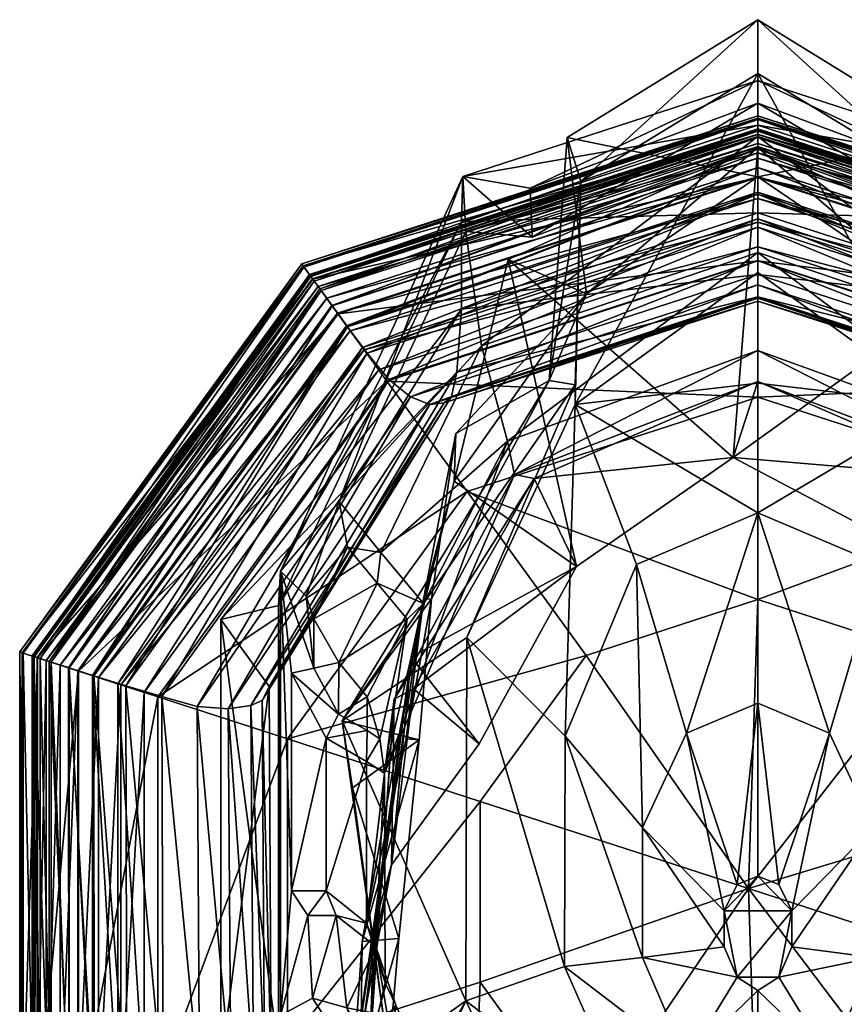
# Model space of a CAD drawing. Header units: inches. Extents: x -276.8 to -225.3, y -381.3 to -323.9.
# Tile 3 of 4: x -276.8 to -248, y -358.2 to -323.9. Entities that reach past the tile are written whole.
import ezdxf

# ---------------------------------------------------------------- set-up
doc = ezdxf.new("R2010")
doc.units = ezdxf.units.IN
doc.header["$MEASUREMENT"] = 0
doc.layers.get('0').update_dxf_attribs({"color": 36, "true_color": 0x863b08})

msp = doc.modelspace()

# ---------------------------------------------------------------- meshes
at = {"color": 18, "true_color": 0x000000}
mesh = msp.add_polyface(dxfattribs=at)
corners = [(-251.038, -329.375, 3.871), (-251.038, -327.871, 5.077), (-266.556, -332.913, 5.077), (-251.038, -327.305, 6.568), (-266.889, -332.455, 6.568), (-251.038, -327.218, 8.407), (-266.941, -332.385, 8.407), (-251.038, -327.351, 10.153), (-266.862, -332.492, 10.153), (-251.038, -327.724, 11.383), (-266.643, -332.794, 11.383), (-251.038, -328.296, 12.182), (-266.307, -333.257, 12.182), (-251.038, -329.029, 12.638), (-265.876, -333.85, 12.638), (-251.038, -329.881, 12.835), (-265.375, -334.539, 12.835), (-251.038, -330.813, 12.86), (-264.827, -335.293, 12.86), (-251.038, -330.101, 12.901), (-251.038, -329.347, 13.002), (-265.689, -334.107, 13.002), (-251.038, -328.699, 13.163), (-266.07, -333.583, 13.163), (-251.038, -328.192, 13.403), (-266.368, -333.173, 13.403), (-251.038, -327.862, 13.744), (-266.562, -332.906, 13.744), (-251.038, -327.745, 14.204), (-266.631, -332.811, 14.204), (-251.038, -327.721, 14.751), (-266.645, -332.791, 14.751), (-251.038, -327.681, 15.328), (-266.668, -332.76, 15.328), (-251.038, -327.675, 15.924), (-266.671, -332.755, 15.924), (-251.038, -327.753, 16.527), (-266.626, -332.818, 16.526), (-251.038, -327.973, 17.141), (-266.501, -332.989, 17.126), (-251.038, -328.383, 17.751), (-266.264, -333.315, 17.727), (-251.038, -329.029, 18.338), (-265.885, -333.834, 18.309), (-251.038, -329.951, 19.391), (-265.343, -334.574, 19.359), (-251.038, -331.101, 21.152), (-264.663, -335.498, 21.155), (-251.038, -330.603, 34.543), (-251.038, -327.546, 39.607), (-261.366, -330.902, 39.607), (-261.374, -333.962, 34.543), (-251.038, -325.995, 45.489), (-261.325, -329.337, 45.489), (-251.038, -326.78, 45.858), (-251.038, -328.509, 50.983), (-258.903, -331.449, 50.983), (-258.98, -329.749, 45.858), (-251.038, -327.942, 51.662), (-251.038, -331.99, 57.601), (-260.678, -335.235, 57.601), (-251.038, -328.325, 79.655), (-251.038, -329.353, 82.819), (-257.011, -333.433, 82.819), (-251.038, -323.87, 86.114), (-257.689, -327.98, 86.114), (-251.038, -325.748, 92.466), (-257.218, -329.498, 92.466), (-251.038, -332.687, 93.373), (-257.406, -337.283, 93.123), (-261.225, -331.251, 51.662)]
mesh.append_faces([[corners[k] for k in face] for face in [(0, 1, 2, 0), (1, 3, 4, 1), (3, 5, 6, 3), (5, 7, 8, 5), (7, 9, 10, 7), (9, 11, 12, 9), (11, 13, 14, 11), (13, 15, 16, 13), (15, 17, 18, 15), (19, 20, 21, 19), (20, 22, 23, 20), (22, 24, 25, 22), (24, 26, 27, 24), (26, 28, 29, 26), (28, 30, 31, 28), (30, 32, 33, 30), (32, 34, 35, 32), (34, 36, 37, 34), (36, 38, 39, 36), (38, 40, 41, 38), (40, 42, 43, 40), (42, 44, 45, 42), (44, 46, 47, 44), (48, 49, 50, 48), (50, 51, 48, 50), (49, 52, 53, 49), (53, 50, 49, 53), (54, 55, 56, 54), (56, 57, 54, 56), (58, 59, 60, 58), (61, 62, 63, 61), (62, 64, 65, 62), (65, 63, 62, 65), (64, 66, 67, 64), (67, 65, 64, 67), (66, 68, 69, 66), (52, 54, 57, 52), (57, 53, 52, 57), (70, 56, 55, 70), (55, 58, 70, 55)]], dxfattribs={"vtx2": -1, "vtx3": -1, "color": 18})
mesh = msp.add_polyface(dxfattribs=at)
corners = [(-236.404, -334.13, 3.871), (-251.038, -329.375, 3.871), (-251.038, -332.274, 2.89), (-235.52, -332.913, 5.077), (-251.038, -328.296, 12.182), (-235.77, -333.257, 12.182), (-236.201, -333.85, 12.638), (-251.038, -329.029, 12.638), (-236.702, -334.539, 12.835), (-251.038, -329.881, 12.835), (-237.249, -335.293, 12.86), (-236.831, -334.717, 12.901), (-251.038, -330.101, 12.901), (-251.038, -330.925, 12.84), (-236.388, -334.107, 13.002), (-251.038, -329.347, 13.002), (-236.007, -333.583, 13.163), (-251.038, -328.699, 13.163), (-235.709, -333.173, 13.403), (-235.813, -333.315, 17.727), (-251.038, -328.383, 17.751), (-251.038, -327.973, 17.141), (-236.191, -333.834, 18.309), (-251.038, -329.029, 18.338), (-236.733, -334.574, 19.359), (-251.038, -329.951, 19.391), (-237.414, -335.498, 21.155), (-240.702, -333.962, 34.543), (-251.038, -330.603, 34.543), (-251.038, -332.748, 30.991), (-240.711, -330.902, 39.607), (-251.038, -327.546, 39.607), (-240.752, -329.337, 45.489), (-251.038, -325.995, 45.489), (-251.038, -326.78, 45.858), (-243.096, -329.749, 45.858), (-243.173, -331.449, 50.983), (-251.038, -328.509, 50.983), (-251.038, -327.942, 51.662), (-240.852, -331.251, 51.662), (-241.398, -335.235, 57.601), (-251.038, -331.99, 57.601), (-251.038, -328.325, 79.655), (-242.335, -332.234, 79.699), (-245.065, -333.433, 82.819), (-251.038, -329.353, 82.819), (-244.388, -327.98, 86.114), (-251.038, -323.87, 86.114), (-244.859, -329.498, 92.466), (-251.038, -325.748, 92.466), (-244.671, -337.283, 93.123), (-243.764, -336.454, 87.866)]
mesh.append_faces([[corners[k] for k in face] for face in [(0, 1, 2, 0), (1, 0, 3, 1), (4, 5, 6, 4), (6, 7, 4, 6), (7, 6, 8, 7), (8, 9, 7, 8), (9, 8, 10, 9), (11, 12, 13, 11), (12, 11, 14, 12), (14, 15, 12, 14), (15, 14, 16, 15), (16, 17, 15, 16), (17, 16, 18, 17), (19, 20, 21, 19), (20, 19, 22, 20), (22, 23, 20, 22), (23, 22, 24, 23), (24, 25, 23, 24), (25, 24, 26, 25), (27, 28, 29, 27), (28, 27, 30, 28), (30, 31, 28, 30), (31, 30, 32, 31), (32, 33, 31, 32), (34, 35, 36, 34), (36, 37, 34, 36), (38, 39, 40, 38), (40, 41, 38, 40), (42, 43, 44, 42), (44, 45, 42, 44), (45, 44, 46, 45), (46, 47, 45, 46), (47, 46, 48, 47), (48, 49, 47, 48), (49, 48, 50, 49), (48, 46, 51, 48), (33, 32, 35, 33), (35, 34, 33, 35), (39, 38, 37, 39), (37, 36, 39, 37)]], dxfattribs={"vtx2": -1, "vtx3": -1, "color": 18})
mesh = msp.add_polyface(dxfattribs=at)
corners = [(-251.038, -337.026, 2.071), (-251.038, -332.274, 2.89), (-263.969, -336.475, 2.89), (-251.038, -329.375, 3.871), (-265.673, -334.13, 3.871), (-251.038, -330.813, 12.86), (-251.038, -331.785, 12.799), (-264.256, -336.08, 12.799), (-251.038, -330.925, 12.84), (-264.761, -335.384, 12.84), (-251.038, -330.101, 12.901), (-265.246, -334.717, 12.901), (-251.038, -331.101, 21.152), (-251.038, -332.266, 23.148), (-263.903, -336.417, 23.192), (-251.038, -333.109, 25.112), (-263.143, -337.02, 25.168), (-251.038, -333.583, 26.895), (-262.472, -337.286, 26.942), (-251.038, -333.682, 28.361), (-261.973, -337.232, 28.392), (-251.038, -333.532, 29.335), (-261.719, -337.002, 29.356), (-251.038, -332.748, 30.991), (-261.538, -336.161, 31), (-251.038, -330.603, 34.543), (-261.374, -333.962, 34.543), (-260.678, -335.235, 57.601), (-261.225, -331.251, 51.662), (-251.038, -327.942, 51.662), (-251.038, -331.99, 57.601), (-251.038, -335.408, 62.783), (-259.764, -338.558, 62.783), (-251.038, -336.486, 68.394), (-259.519, -339.723, 68.414), (-258.835, -339.86, 69.524), (-251.903, -339.13, 76.51), (-251.038, -328.325, 79.655), (-259.742, -332.234, 79.699), (-257.365, -342.938, 77.082), (-257.011, -333.433, 82.819), (-257.406, -337.283, 93.123), (-257.218, -329.498, 92.466), (-251.038, -325.748, 92.466), (-251.038, -336.541, 93.525), (-251.038, -341.063, 95.579), (-255.271, -342.859, 95.579), (-258.312, -336.454, 87.866), (-257.404, -336.605, 92.027), (-265.528, -348.318, 95.1), (-261.182, -345.404, 94.041), (-251.038, -332.687, 93.373), (-257.689, -327.98, 86.114), (-261.568, -338.301, 83.713), (-261.628, -339.955, 79.936)]
mesh.append_faces([[corners[k] for k in face] for face in [(0, 1, 2, 0), (1, 3, 4, 1), (5, 6, 7, 5), (6, 8, 9, 6), (8, 10, 11, 8), (12, 13, 14, 12), (13, 15, 16, 13), (15, 17, 18, 15), (18, 16, 15, 18), (17, 19, 20, 17), (20, 18, 17, 20), (19, 21, 22, 19), (22, 20, 19, 22), (21, 23, 24, 21), (24, 22, 21, 24), (23, 25, 26, 23), (26, 24, 23, 26), (27, 28, 29, 27), (30, 31, 32, 30), (32, 27, 30, 32), (31, 33, 34, 31), (34, 32, 31, 34), (36, 37, 38, 36), (38, 39, 36, 38), (40, 38, 37, 40), (41, 42, 43, 41), (41, 44, 45, 41), (45, 46, 41, 45), (47, 48, 49, 47), (48, 41, 50, 48), (35, 33, 36, 35), (36, 39, 35, 36), (42, 48, 47, 42), (47, 52, 42, 47), (47, 53, 40, 47), (40, 52, 47, 40), (40, 53, 54, 40)]], dxfattribs={"vtx2": -1, "vtx3": -1, "color": 18})
mesh.append_faces([[corners[k] for k in face] for face in [(34, 33, 35, 34), (44, 41, 51, 44), (41, 48, 42, 41)]], dxfattribs={"vtx3": -1, "color": 18})
mesh = msp.add_polyface(dxfattribs=at)
corners = [(-240.901, -340.32, 2.071), (-251.038, -337.026, 2.071), (-251.038, -344.089, 1.354), (-238.108, -336.475, 2.89), (-251.038, -332.274, 2.89), (-236.404, -334.13, 3.871), (-237.249, -335.293, 12.86), (-251.038, -330.813, 12.86), (-251.038, -329.881, 12.835), (-237.821, -336.08, 12.799), (-251.038, -331.785, 12.799), (-237.315, -335.384, 12.84), (-251.038, -330.925, 12.84), (-236.831, -334.717, 12.901), (-237.414, -335.498, 21.155), (-251.038, -331.101, 21.152), (-251.038, -329.951, 19.391), (-238.173, -336.417, 23.192), (-251.038, -332.266, 23.148), (-238.933, -337.02, 25.168), (-251.038, -333.109, 25.112), (-239.605, -337.286, 26.942), (-251.038, -333.583, 26.895), (-240.104, -337.232, 28.392), (-251.038, -333.682, 28.361), (-240.357, -337.002, 29.356), (-251.038, -333.532, 29.335), (-240.539, -336.161, 31), (-251.038, -332.748, 30.991), (-240.702, -333.962, 34.543), (-251.038, -331.99, 57.601), (-241.398, -335.235, 57.601), (-242.313, -338.558, 62.783), (-251.038, -335.408, 62.783), (-242.558, -339.723, 68.414), (-251.038, -336.486, 68.394), (-243.242, -339.86, 69.524), (-251.903, -339.13, 76.51), (-244.712, -342.938, 77.082), (-242.335, -332.234, 79.699), (-251.038, -328.325, 79.655), (-244.671, -337.283, 93.123), (-251.038, -332.687, 93.373), (-251.038, -325.748, 92.466), (-246.806, -342.859, 95.579), (-251.038, -341.063, 95.579), (-251.038, -336.541, 93.525), (-244.859, -329.498, 92.466), (-244.672, -336.605, 92.027), (-243.764, -336.454, 87.866), (-244.388, -327.98, 86.114), (-245.065, -333.433, 82.819), (-240.509, -338.301, 83.713)]
mesh.append_faces([[corners[k] for k in face] for face in [(0, 1, 2, 0), (1, 0, 3, 1), (3, 4, 1, 3), (4, 3, 5, 4), (6, 7, 8, 6), (7, 6, 9, 7), (9, 10, 7, 9), (10, 9, 11, 10), (11, 12, 10, 11), (12, 11, 13, 12), (14, 15, 16, 14), (15, 14, 17, 15), (17, 18, 15, 17), (18, 17, 19, 18), (19, 20, 18, 19), (20, 19, 21, 20), (21, 22, 20, 21), (22, 21, 23, 22), (23, 24, 22, 23), (24, 23, 25, 24), (25, 26, 24, 25), (26, 25, 27, 26), (27, 28, 26, 27), (28, 27, 29, 28), (30, 31, 32, 30), (32, 33, 30, 32), (33, 32, 34, 33), (34, 35, 33, 34), (37, 38, 39, 37), (39, 40, 37, 39), (41, 42, 43, 41), (41, 44, 45, 41), (45, 46, 41, 45), (37, 35, 36, 37), (49, 48, 47, 49), (49, 50, 51, 49), (51, 52, 49, 51)]], dxfattribs={"vtx2": -1, "vtx3": -1, "color": 18})
mesh.append_faces([[corners[k] for k in face] for face in [(34, 36, 35, 34), (46, 42, 41, 46), (41, 47, 48, 41)]], dxfattribs={"vtx3": -1, "color": 18})
mesh = msp.add_polyface(dxfattribs=at)
corners = [(-265.673, -334.13, 3.871), (-263.969, -336.475, 2.89), (-251.038, -332.274, 2.89), (-266.556, -332.913, 5.077), (-251.038, -329.375, 3.871), (-266.889, -332.455, 6.568), (-251.038, -327.871, 5.077), (-266.941, -332.385, 8.407), (-251.038, -327.305, 6.568), (-266.862, -332.492, 10.153), (-251.038, -327.218, 8.407), (-266.643, -332.794, 11.383), (-251.038, -327.351, 10.153), (-266.307, -333.257, 12.182), (-251.038, -327.724, 11.383), (-265.876, -333.85, 12.638), (-251.038, -328.296, 12.182), (-265.375, -334.539, 12.835), (-251.038, -329.029, 12.638), (-264.827, -335.293, 12.86), (-251.038, -329.881, 12.835), (-264.256, -336.08, 12.799), (-251.038, -330.813, 12.86), (-264.761, -335.384, 12.84), (-251.038, -331.785, 12.799), (-265.246, -334.717, 12.901), (-251.038, -330.925, 12.84), (-265.689, -334.107, 13.002), (-251.038, -330.101, 12.901), (-266.07, -333.583, 13.163), (-251.038, -329.347, 13.002), (-266.368, -333.173, 13.403), (-251.038, -328.699, 13.163), (-266.562, -332.906, 13.744), (-251.038, -328.192, 13.403), (-266.631, -332.811, 14.204), (-251.038, -327.862, 13.744), (-266.645, -332.791, 14.751), (-251.038, -327.745, 14.204), (-266.668, -332.76, 15.328), (-251.038, -327.721, 14.751), (-266.671, -332.755, 15.924), (-251.038, -327.681, 15.328), (-266.626, -332.818, 16.526), (-251.038, -327.675, 15.924), (-266.501, -332.989, 17.126), (-251.038, -327.753, 16.527), (-266.264, -333.315, 17.727), (-251.038, -327.973, 17.141), (-265.885, -333.834, 18.309), (-251.038, -328.383, 17.751), (-265.343, -334.574, 19.359), (-251.038, -329.029, 18.338), (-264.663, -335.498, 21.155), (-251.038, -329.951, 19.391), (-263.903, -336.417, 23.192), (-251.038, -331.101, 21.152), (-263.143, -337.02, 25.168), (-251.038, -332.266, 23.148), (-276.686, -345.939, 6.568), (-276.769, -345.912, 8.407), (-276.642, -345.953, 10.153), (-276.287, -346.068, 11.383), (-276.328, -346.055, 15.328), (-276.333, -346.053, 15.924), (-261.374, -333.962, 34.543), (-261.366, -330.902, 39.607), (-267.749, -344.291, 37.564), (-261.325, -329.337, 45.489), (-267.682, -343.098, 45.489), (-261.225, -331.251, 51.662), (-265.64, -340.666, 51.662), (-258.98, -329.749, 45.858), (-258.903, -331.449, 50.983)]
mesh.append_faces([[corners[k] for k in face] for face in [(0, 1, 2, 0), (3, 0, 4, 3), (5, 3, 6, 5), (7, 5, 8, 7), (9, 7, 10, 9), (11, 9, 12, 11), (13, 11, 14, 13), (15, 13, 16, 15), (17, 15, 18, 17), (19, 17, 20, 19), (21, 19, 22, 21), (23, 21, 24, 23), (25, 23, 26, 25), (27, 25, 28, 27), (29, 27, 30, 29), (31, 29, 32, 31), (33, 31, 34, 33), (35, 33, 36, 35), (37, 35, 38, 37), (39, 37, 40, 39), (41, 39, 42, 41), (43, 41, 44, 43), (45, 43, 46, 45), (47, 45, 48, 47), (49, 47, 50, 49), (51, 49, 52, 51), (53, 51, 54, 53), (55, 53, 56, 55), (57, 55, 58, 57), (3, 5, 59, 3), (5, 7, 60, 5), (7, 9, 61, 7), (9, 11, 62, 9), (37, 39, 63, 37), (39, 41, 64, 39), (65, 66, 67, 65), (66, 68, 69, 66), (68, 70, 71, 68), (68, 72, 73, 68), (73, 70, 68, 73)]], dxfattribs={"vtx2": -1, "vtx3": -1, "color": 18})
mesh = msp.add_polyface(dxfattribs=at)
corners = [(-235.52, -332.913, 5.077), (-251.038, -327.871, 5.077), (-251.038, -329.375, 3.871), (-235.187, -332.455, 6.568), (-251.038, -327.305, 6.568), (-235.136, -332.385, 8.407), (-251.038, -327.218, 8.407), (-235.214, -332.492, 10.153), (-251.038, -327.351, 10.153), (-235.433, -332.794, 11.383), (-251.038, -327.724, 11.383), (-235.77, -333.257, 12.182), (-251.038, -328.296, 12.182), (-235.709, -333.173, 13.403), (-251.038, -328.192, 13.403), (-251.038, -328.699, 13.163), (-235.515, -332.906, 13.744), (-251.038, -327.862, 13.744), (-235.446, -332.811, 14.204), (-251.038, -327.745, 14.204), (-235.432, -332.791, 14.751), (-251.038, -327.721, 14.751), (-235.409, -332.76, 15.328), (-251.038, -327.681, 15.328), (-235.405, -332.755, 15.924), (-251.038, -327.675, 15.924), (-235.451, -332.818, 16.526), (-251.038, -327.753, 16.527), (-235.575, -332.989, 17.126), (-251.038, -327.973, 17.141), (-235.813, -333.315, 17.727), (-234.328, -344.291, 37.564), (-240.711, -330.902, 39.607), (-240.702, -333.962, 34.543), (-234.394, -343.098, 45.489), (-240.752, -329.337, 45.489), (-236.436, -340.666, 51.662), (-240.852, -331.251, 51.662), (-237.9, -342.446, 57.601), (-241.398, -335.235, 57.601), (-242.313, -338.558, 62.783), (-245.065, -333.433, 82.819), (-242.335, -332.234, 79.699), (-240.448, -339.955, 79.936), (-240.509, -338.301, 83.713), (-244.712, -342.938, 77.082), (-243.173, -331.449, 50.983), (-243.096, -329.749, 45.858)]
mesh.append_faces([[corners[k] for k in face] for face in [(0, 1, 2, 0), (1, 0, 3, 1), (3, 4, 1, 3), (4, 3, 5, 4), (5, 6, 4, 5), (6, 5, 7, 6), (7, 8, 6, 7), (8, 7, 9, 8), (9, 10, 8, 9), (10, 9, 11, 10), (11, 12, 10, 11), (13, 14, 15, 13), (14, 13, 16, 14), (16, 17, 14, 16), (17, 16, 18, 17), (18, 19, 17, 18), (19, 18, 20, 19), (20, 21, 19, 20), (21, 20, 22, 21), (22, 23, 21, 22), (23, 22, 24, 23), (24, 25, 23, 24), (25, 24, 26, 25), (26, 27, 25, 26), (27, 26, 28, 27), (28, 29, 27, 28), (29, 28, 30, 29), (31, 32, 33, 31), (32, 31, 34, 32), (34, 35, 32, 34), (35, 34, 36, 35), (36, 37, 35, 36), (36, 38, 39, 36), (39, 37, 36, 39), (40, 39, 38, 40), (41, 42, 43, 41), (43, 44, 41, 43), (35, 37, 46, 35), (46, 47, 35, 46)]], dxfattribs={"vtx2": -1, "vtx3": -1, "color": 18})
mesh.append_faces([[corners[k] for k in face] for face in [(43, 42, 45, 43)]], dxfattribs={"vtx3": -1, "color": 18})
mesh = msp.add_polyface(dxfattribs=at)
corners = [(-263.969, -336.475, 2.89), (-261.175, -340.32, 2.071), (-251.038, -337.026, 2.071), (-271.96, -347.474, 2.89), (-265.673, -334.13, 3.871), (-274.717, -346.578, 3.871), (-266.556, -332.913, 5.077), (-276.147, -346.114, 5.077), (-266.643, -332.794, 11.383), (-266.307, -333.257, 12.182), (-275.743, -346.245, 12.182), (-265.876, -333.85, 12.638), (-275.046, -346.471, 12.638), (-265.375, -334.539, 12.835), (-274.236, -346.735, 12.835), (-264.827, -335.293, 12.86), (-273.349, -347.023, 12.86), (-264.256, -336.08, 12.799), (-272.425, -347.323, 12.799), (-264.761, -335.384, 12.84), (-273.242, -347.058, 12.84), (-265.246, -334.717, 12.901), (-274.027, -346.803, 12.901), (-265.689, -334.107, 13.002), (-274.744, -346.57, 13.002), (-266.07, -333.583, 13.163), (-275.36, -346.37, 13.163), (-266.368, -333.173, 13.403), (-275.842, -346.213, 13.403), (-266.562, -332.906, 13.744), (-276.155, -346.111, 13.744), (-266.631, -332.811, 14.204), (-276.267, -346.075, 14.204), (-266.645, -332.791, 14.751), (-276.29, -346.067, 14.751), (-266.671, -332.755, 15.924), (-266.626, -332.818, 16.526), (-276.26, -346.077, 16.526), (-266.501, -332.989, 17.126), (-276.06, -346.142, 17.123), (-266.264, -333.315, 17.727), (-275.677, -346.265, 17.725), (-265.885, -333.834, 18.309), (-275.064, -346.463, 18.313), (-265.343, -334.574, 19.359), (-274.182, -346.743, 19.378), (-264.663, -335.498, 21.155), (-273.068, -347.091, 21.206), (-263.903, -336.417, 23.192), (-271.82, -347.471, 23.25), (-263.143, -337.02, 25.168), (-270.582, -347.817, 25.204), (-262.472, -337.286, 26.942), (-269.501, -347.898, 26.956), (-261.973, -337.232, 28.392), (-268.712, -347.777, 28.399), (-261.719, -337.002, 29.356), (-268.324, -347.6, 29.367), (-261.538, -336.161, 31), (-268.073, -347.119, 31.024), (-261.374, -333.962, 34.543), (-269.76, -344.785, 34.543), (-267.682, -343.098, 45.489), (-267.749, -344.291, 37.564), (-261.366, -330.902, 39.607), (-265.64, -340.666, 51.662), (-261.325, -329.337, 45.489), (-261.225, -331.251, 51.662), (-260.678, -335.235, 57.601), (-264.177, -342.446, 57.601), (-259.764, -338.558, 62.783), (-262.695, -344.226, 62.783), (-261.628, -339.955, 79.936), (-261.568, -338.301, 83.713), (-262.695, -344.069, 84.773), (-258.312, -336.454, 87.866), (-262.419, -344.058, 89.438), (-259.742, -332.234, 79.699), (-257.011, -333.433, 82.819), (-257.365, -342.938, 77.082)]
mesh.append_faces([[corners[k] for k in face] for face in [(0, 1, 2, 0), (1, 0, 3, 1), (0, 4, 5, 0), (4, 6, 7, 4), (8, 9, 10, 8), (9, 11, 12, 9), (11, 13, 14, 11), (13, 15, 16, 13), (15, 17, 18, 15), (17, 19, 20, 17), (19, 21, 22, 19), (21, 23, 24, 21), (23, 25, 26, 23), (25, 27, 28, 25), (27, 29, 30, 27), (29, 31, 32, 29), (31, 33, 34, 31), (35, 36, 37, 35), (36, 38, 39, 36), (38, 40, 41, 38), (40, 42, 43, 40), (42, 44, 45, 42), (44, 46, 47, 44), (46, 48, 49, 46), (48, 50, 51, 48), (50, 52, 53, 50), (52, 54, 55, 52), (54, 56, 57, 54), (56, 58, 59, 56), (58, 60, 61, 58), (62, 63, 64, 62), (65, 62, 66, 65), (65, 67, 68, 65), (68, 69, 65, 68), (69, 68, 70, 69), (70, 71, 69, 70), (72, 73, 74, 72), (73, 75, 76, 73), (72, 77, 78, 72)]], dxfattribs={"vtx2": -1, "vtx3": -1, "color": 18})
mesh.append_faces([[corners[k] for k in face] for face in [(72, 79, 77, 72)]], dxfattribs={"vtx3": -1, "color": 18})
mesh = msp.add_polyface(dxfattribs=at)
corners = [(-271.96, -347.474, 2.89), (-267.44, -348.943, 2.071), (-261.175, -340.32, 2.071), (-274.717, -346.578, 3.871), (-263.969, -336.475, 2.89), (-276.147, -346.114, 5.077), (-265.673, -334.13, 3.871), (-276.686, -345.939, 6.568), (-266.556, -332.913, 5.077), (-276.769, -345.912, 8.407), (-266.889, -332.455, 6.568), (-276.642, -345.953, 10.153), (-266.941, -332.385, 8.407), (-276.287, -346.068, 11.383), (-266.862, -332.492, 10.153), (-275.743, -346.245, 12.182), (-266.643, -332.794, 11.383), (-275.046, -346.471, 12.638), (-266.307, -333.257, 12.182), (-274.236, -346.735, 12.835), (-265.876, -333.85, 12.638), (-273.349, -347.023, 12.86), (-265.375, -334.539, 12.835), (-272.425, -347.323, 12.799), (-264.827, -335.293, 12.86), (-273.242, -347.058, 12.84), (-264.256, -336.08, 12.799), (-274.027, -346.803, 12.901), (-264.761, -335.384, 12.84), (-274.744, -346.57, 13.002), (-265.246, -334.717, 12.901), (-275.36, -346.37, 13.163), (-265.689, -334.107, 13.002), (-275.842, -346.213, 13.403), (-266.07, -333.583, 13.163), (-276.155, -346.111, 13.744), (-266.368, -333.173, 13.403), (-276.267, -346.075, 14.204), (-266.562, -332.906, 13.744), (-276.29, -346.067, 14.751), (-266.631, -332.811, 14.204), (-276.328, -346.055, 15.328), (-266.645, -332.791, 14.751), (-276.333, -346.053, 15.924), (-266.668, -332.76, 15.328), (-276.26, -346.077, 16.526), (-266.671, -332.755, 15.924), (-276.06, -346.142, 17.123), (-266.626, -332.818, 16.526), (-275.677, -346.265, 17.725), (-266.501, -332.989, 17.126), (-275.064, -346.463, 18.313), (-266.264, -333.315, 17.727), (-274.182, -346.743, 19.378), (-265.885, -333.834, 18.309), (-273.068, -347.091, 21.206), (-265.343, -334.574, 19.359), (-271.82, -347.471, 23.25), (-264.663, -335.498, 21.155), (-270.582, -347.817, 25.204), (-263.903, -336.417, 23.192), (-269.501, -347.898, 26.956), (-263.143, -337.02, 25.168), (-268.712, -347.777, 28.399), (-262.472, -337.286, 26.942), (-268.324, -347.6, 29.367), (-261.973, -337.232, 28.392), (-269.76, -344.785, 34.543), (-268.073, -347.119, 31.024), (-261.538, -336.161, 31), (-267.749, -344.291, 37.564), (-261.374, -333.962, 34.543), (-267.682, -343.098, 45.489), (-267.299, -346.654, 51.662), (-267.295, -354.24, 51.662), (-266.513, -344.755, 53.107), (-266.512, -346.483, 53.107), (-266.782, -343.971, 48.747), (-265.64, -340.666, 51.662)]
mesh.append_faces([[corners[k] for k in face] for face in [(0, 1, 2, 0), (3, 0, 4, 3), (5, 3, 6, 5), (7, 5, 8, 7), (9, 7, 10, 9), (11, 9, 12, 11), (13, 11, 14, 13), (15, 13, 16, 15), (17, 15, 18, 17), (19, 17, 20, 19), (21, 19, 22, 21), (23, 21, 24, 23), (25, 23, 26, 25), (27, 25, 28, 27), (29, 27, 30, 29), (31, 29, 32, 31), (33, 31, 34, 33), (35, 33, 36, 35), (37, 35, 38, 37), (39, 37, 40, 39), (41, 39, 42, 41), (43, 41, 44, 43), (45, 43, 46, 45), (47, 45, 48, 47), (49, 47, 50, 49), (51, 49, 52, 51), (53, 51, 54, 53), (55, 53, 56, 55), (57, 55, 58, 57), (59, 57, 60, 59), (61, 59, 62, 61), (63, 61, 64, 63), (65, 63, 66, 65), (67, 68, 69, 67), (70, 67, 71, 70), (72, 73, 74, 72), (75, 76, 77, 75), (72, 77, 76, 72), (76, 73, 72, 76), (77, 72, 78, 77)]], dxfattribs={"vtx2": -1, "vtx3": -1, "color": 18})
mesh = msp.add_polyface(dxfattribs=at)
corners = [(-251.038, -344.089, 1.354), (-257.024, -346.034, 1.354), (-251.372, -354.164, 0.677), (-251.038, -337.026, 2.071), (-261.175, -340.32, 2.071), (-253.533, -348.739, 96.921), (-255.271, -342.859, 95.579), (-251.038, -341.063, 95.579), (-260.723, -351.125, 1.354), (-267.44, -348.943, 2.071), (-259.764, -338.558, 62.783), (-259.519, -339.723, 68.414), (-264.052, -350.134, 68.821), (-262.695, -344.226, 62.783), (-263.717, -347.556, 70.393), (-258.835, -339.86, 69.524), (-263.041, -347.193, 71.567), (-257.365, -342.938, 77.082), (-261.628, -339.955, 79.936), (-263.129, -346.096, 80.125), (-260.759, -349.121, 76.88), (-262.695, -344.069, 84.773), (-262.419, -344.058, 89.438), (-261.568, -338.301, 83.713), (-265.528, -348.318, 95.1), (-258.312, -336.454, 87.866), (-261.182, -345.404, 94.041), (-257.404, -336.605, 92.027), (-257.406, -337.283, 93.123), (-257.754, -348.843, 95.579), (-255.064, -352.036, 96.921), (-251.766, -354.025, 97.451), (-252.216, -354.937, 97.451), (-260.723, -357.419, 1.354), (-265.156, -360.66, 84.773), (-261.223, -358.077, 94.539), (-257.781, -356.881, 96.077), (-255.064, -356.561, 96.921), (-252.215, -356.195, 97.451), (-263.815, -353.33, 73.523), (-263.26, -344.768, 60.96), (-264.306, -343.511, 57.301), (-262.85, -348.978, 88.458), (-263.296, -348.937, 87.908), (-264.838, -356.005, 87.908)]
mesh.append_faces([[corners[k] for k in face] for face in [(0, 3, 4, 0), (4, 1, 0, 4), (5, 6, 7, 5), (1, 4, 9, 1), (9, 8, 1, 9), (10, 11, 12, 10), (12, 13, 10, 12), (14, 11, 15, 14), (15, 16, 14, 15), (17, 18, 19, 17), (19, 20, 17, 19), (21, 19, 18, 21), (22, 21, 23, 22), (24, 22, 25, 24), (26, 24, 27, 26), (28, 6, 29, 28), (29, 26, 28, 29), (6, 5, 30, 6), (30, 29, 6, 30), (5, 31, 32, 5), (32, 30, 5, 32), (19, 21, 34, 19), (24, 26, 35, 24), (26, 29, 36, 26), (29, 30, 37, 29), (30, 32, 38, 30), (39, 20, 19, 39), (16, 15, 17, 16), (17, 20, 16, 17), (40, 13, 12, 40), (13, 40, 41, 13), (22, 42, 43, 22), (43, 21, 22, 43), (21, 43, 44, 21), (42, 22, 24, 42)]], dxfattribs={"vtx2": -1, "vtx3": -1, "color": 18})
mesh.append_faces([[corners[k] for k in face] for face in [(0, 1, 2, 0), (1, 8, 2, 1), (8, 33, 2, 8), (11, 14, 12, 11), (39, 16, 20, 39)]], dxfattribs={"vtx3": -1, "color": 18})
mesh = msp.add_polyface(dxfattribs=at)
corners = [(-251.372, -354.164, 0.677), (-245.053, -346.034, 1.354), (-251.038, -344.089, 1.354), (-240.901, -340.32, 2.071), (-251.038, -341.063, 95.579), (-246.806, -342.859, 95.579), (-248.544, -348.739, 96.921), (-251.038, -347.697, 96.921), (-250.31, -354.025, 97.451), (-251.038, -353.724, 97.451), (-241.353, -351.125, 1.354), (-234.636, -348.943, 2.071), (-242.313, -338.558, 62.783), (-239.382, -344.226, 62.783), (-238.024, -350.134, 68.821), (-242.558, -339.723, 68.414), (-243.242, -339.86, 69.524), (-238.36, -347.556, 70.393), (-244.712, -342.938, 77.082), (-241.317, -349.121, 76.88), (-238.948, -346.096, 80.125), (-240.448, -339.955, 79.936), (-239.381, -344.069, 84.773), (-240.509, -338.301, 83.713), (-239.658, -344.058, 89.438), (-243.764, -336.454, 87.866), (-236.548, -348.318, 95.1), (-244.672, -336.605, 92.027), (-240.895, -345.404, 94.041), (-244.671, -337.283, 93.123), (-244.323, -348.843, 95.579), (-247.013, -352.036, 96.921), (-249.86, -354.937, 97.451), (-241.353, -357.419, 1.354), (-240.853, -358.077, 94.539), (-244.295, -356.881, 96.077), (-247.012, -356.561, 96.921), (-249.861, -356.195, 97.451), (-239.036, -347.193, 71.567), (-251.903, -339.13, 76.51), (-253.533, -348.739, 96.921), (-251.766, -354.025, 97.451)]
mesh.append_faces([[corners[k] for k in face] for face in [(2, 1, 3, 2), (4, 5, 6, 4), (6, 7, 4, 6), (7, 6, 8, 7), (8, 9, 7, 8), (1, 10, 11, 1), (12, 13, 14, 12), (14, 15, 12, 14), (16, 15, 17, 16), (18, 19, 20, 18), (20, 21, 18, 20), (22, 23, 21, 22), (23, 22, 24, 23), (24, 25, 23, 24), (25, 24, 26, 25), (26, 27, 25, 26), (28, 29, 27, 28), (27, 26, 28, 27), (29, 28, 30, 29), (30, 5, 29, 30), (5, 30, 31, 5), (31, 6, 5, 31), (6, 31, 32, 6), (32, 8, 6, 32), (28, 34, 35, 28), (35, 30, 28, 35), (30, 35, 36, 30), (36, 31, 30, 36), (31, 36, 37, 31), (38, 19, 18, 38), (18, 16, 38, 18), (16, 18, 39, 16), (4, 7, 40, 4), (7, 9, 41, 7), (41, 40, 7, 41), (9, 8, 32, 9)]], dxfattribs={"vtx2": -1, "vtx3": -1, "color": 18})
mesh.append_faces([[corners[k] for k in face] for face in [(0, 1, 2, 0), (0, 10, 1, 0), (0, 33, 10, 0), (15, 14, 17, 15)]], dxfattribs={"vtx3": -1, "color": 18})
mesh = msp.add_polyface(dxfattribs=at)
corners = [(-268.073, -347.119, 31.024), (-268.324, -347.6, 29.367), (-261.719, -337.002, 29.356), (-260.723, -351.125, 1.354), (-267.44, -348.943, 2.071), (-267.44, -359.601, 2.071), (-266.084, -348.92, 57.601), (-266.09, -354.24, 57.601), (-267.295, -354.24, 51.662), (-264.682, -349.729, 62.783), (-264.682, -355.363, 62.783), (-264.052, -350.134, 68.821), (-264.033, -357.445, 67.858), (-263.717, -347.556, 70.393), (-263.041, -347.193, 71.567), (-263.815, -353.33, 73.523), (-264.231, -354.818, 73.523), (-263.296, -348.937, 87.908), (-262.85, -348.978, 88.458), (-264.833, -356.004, 89.073), (-264.838, -356.005, 87.908), (-265.172, -350.648, 91.651), (-263.555, -355.897, 90.281), (-264.57, -359.768, 73.523), (-263.129, -346.096, 80.125), (-264.756, -358.582, 79.99), (-266.782, -343.971, 48.747), (-265.34, -342.254, 53.107), (-266.513, -344.755, 53.107), (-264.306, -343.511, 57.301), (-265.652, -346.283, 57.301), (-263.26, -344.768, 60.96), (-264.663, -347.482, 60.96), (-264.219, -348.94, 65.225), (-264.663, -348.654, 60.96), (-265.654, -348.083, 57.301), (-266.512, -346.483, 53.107), (-267.299, -346.654, 51.662), (-264.177, -342.446, 57.601), (-262.695, -344.226, 62.783), (-265.64, -340.666, 51.662), (-265.156, -360.66, 84.773), (-262.695, -344.069, 84.773), (-265.528, -348.318, 95.1), (-263.907, -359.988, 92.847)]
mesh.append_faces([[corners[k] for k in face] for face in [(13, 23, 11, 13)]], dxfattribs={"vtx0": -1, "vtx1": -1, "vtx3": -1, "color": 18})
mesh.append_faces([[corners[k] for k in face] for face in [(0, 1, 2, 0), (3, 4, 5, 3), (6, 7, 8, 6), (7, 6, 9, 7), (9, 10, 7, 9), (10, 9, 11, 10), (11, 12, 10, 11), (13, 14, 15, 13), (15, 16, 13, 15), (17, 18, 19, 17), (19, 20, 17, 19), (18, 21, 22, 18), (22, 19, 18, 22), (13, 16, 23, 13), (24, 25, 15, 24), (26, 27, 28, 26), (28, 27, 29, 28), (29, 30, 28, 29), (30, 29, 31, 30), (31, 32, 30, 31), (32, 31, 33, 32), (33, 34, 32, 33), (32, 34, 35, 32), (35, 30, 32, 35), (30, 35, 36, 30), (36, 28, 30, 36), (35, 6, 37, 35), (6, 35, 34, 6), (34, 9, 6, 34), (9, 34, 33, 9), (33, 11, 9, 33), (11, 33, 31, 11), (29, 38, 39, 29), (38, 29, 27, 38), (27, 40, 38, 27), (40, 27, 26, 40), (20, 41, 42, 20), (21, 43, 44, 21), (43, 21, 18, 43)]], dxfattribs={"vtx2": -1, "vtx3": -1, "color": 18})
mesh = msp.add_polyface(dxfattribs=at)
corners = [(-267.44, -348.943, 2.071), (-271.96, -347.474, 2.89), (-271.96, -361.07, 2.89), (-274.717, -346.578, 3.871), (-274.717, -361.966, 3.871), (-276.147, -346.114, 5.077), (-276.147, -362.43, 5.077), (-276.686, -345.939, 6.568), (-276.686, -362.605, 6.568), (-276.769, -345.912, 8.407), (-276.769, -362.632, 8.407), (-276.642, -345.953, 10.153), (-276.642, -362.591, 10.153), (-276.287, -346.068, 11.383), (-276.287, -362.476, 11.383), (-275.743, -346.245, 12.182), (-275.743, -362.299, 12.182), (-275.046, -346.471, 12.638), (-275.046, -362.073, 12.638), (-274.236, -346.735, 12.835), (-274.236, -361.809, 12.835), (-273.349, -347.023, 12.86), (-273.349, -361.522, 12.86), (-272.425, -347.323, 12.799), (-272.425, -361.222, 12.799), (-273.242, -347.058, 12.84), (-273.242, -361.487, 12.84), (-274.027, -346.803, 12.901), (-274.027, -361.742, 12.901), (-274.744, -346.57, 13.002), (-274.744, -361.974, 13.002), (-275.36, -346.37, 13.163), (-275.36, -362.175, 13.163), (-275.842, -346.213, 13.403), (-275.842, -362.331, 13.403), (-276.155, -346.111, 13.744), (-276.155, -362.433, 13.744), (-276.267, -346.075, 14.204), (-276.267, -362.47, 14.204), (-276.29, -346.067, 14.751), (-276.29, -362.481, 14.751), (-276.328, -346.055, 15.328), (-276.328, -362.498, 15.328), (-276.333, -346.053, 15.924), (-276.333, -362.508, 15.924), (-276.26, -346.077, 16.526), (-276.26, -362.496, 16.526), (-276.06, -346.142, 17.123), (-276.059, -362.447, 17.125), (-275.677, -346.265, 17.725), (-275.674, -362.341, 17.734), (-275.064, -346.463, 18.313), (-275.057, -362.166, 18.33), (-274.182, -346.743, 19.378), (-274.168, -361.922, 19.412), (-273.068, -347.091, 21.206), (-273.039, -361.633, 21.253), (-271.82, -347.471, 23.25), (-271.768, -361.322, 23.28), (-270.582, -347.817, 25.204), (-270.502, -361.017, 25.197), (-269.501, -347.898, 26.956), (-269.405, -360.752, 26.915), (-268.712, -347.777, 28.399), (-268.616, -360.56, 28.346), (-268.324, -347.6, 29.367), (-268.234, -360.469, 29.315), (-268.073, -347.119, 31.024), (-268.003, -360.426, 30.987), (-269.76, -344.785, 34.543), (-269.76, -360.393, 34.543), (-267.749, -344.291, 37.564), (-267.749, -359.814, 37.564), (-267.682, -343.098, 45.489), (-267.682, -358.586, 45.489), (-267.295, -354.24, 51.662), (-267.299, -346.654, 51.662), (-266.084, -348.92, 57.601), (-266.512, -346.483, 53.107), (-265.654, -348.083, 57.301)]
mesh.append_faces([[corners[k] for k in face] for face in [(0, 1, 2, 0), (1, 3, 4, 1), (3, 5, 6, 3), (5, 7, 8, 5), (7, 9, 10, 7), (9, 11, 12, 9), (11, 13, 14, 11), (13, 15, 16, 13), (15, 17, 18, 15), (17, 19, 20, 17), (19, 21, 22, 19), (21, 23, 24, 21), (23, 25, 26, 23), (25, 27, 28, 25), (27, 29, 30, 27), (29, 31, 32, 29), (31, 33, 34, 31), (33, 35, 36, 33), (35, 37, 38, 35), (37, 39, 40, 37), (39, 41, 42, 39), (41, 43, 44, 41), (43, 45, 46, 43), (45, 47, 48, 45), (47, 49, 50, 47), (49, 51, 52, 49), (51, 53, 54, 51), (53, 55, 56, 53), (55, 57, 58, 55), (57, 59, 60, 57), (59, 61, 62, 59), (61, 63, 64, 61), (63, 65, 66, 63), (65, 67, 68, 65), (67, 69, 70, 67), (69, 71, 72, 69), (71, 73, 74, 71), (75, 74, 73, 75), (75, 76, 77, 75), (76, 78, 79, 76)]], dxfattribs={"vtx2": -1, "vtx3": -1, "color": 18})
mesh = msp.add_polyface(dxfattribs=at)
corners = [(-271.96, -361.07, 2.89), (-267.44, -359.601, 2.071), (-267.44, -348.943, 2.071), (-274.717, -361.966, 3.871), (-271.96, -347.474, 2.89), (-276.147, -362.43, 5.077), (-274.717, -346.578, 3.871), (-276.686, -362.605, 6.568), (-276.147, -346.114, 5.077), (-276.769, -362.632, 8.407), (-276.686, -345.939, 6.568), (-276.642, -362.591, 10.153), (-276.769, -345.912, 8.407), (-276.287, -362.476, 11.383), (-276.642, -345.953, 10.153), (-275.743, -362.299, 12.182), (-276.287, -346.068, 11.383), (-275.046, -362.073, 12.638), (-275.743, -346.245, 12.182), (-274.236, -361.809, 12.835), (-275.046, -346.471, 12.638), (-273.349, -361.522, 12.86), (-274.236, -346.735, 12.835), (-272.425, -361.222, 12.799), (-273.349, -347.023, 12.86), (-273.242, -361.487, 12.84), (-272.425, -347.323, 12.799), (-274.027, -361.742, 12.901), (-273.242, -347.058, 12.84), (-274.744, -361.974, 13.002), (-274.027, -346.803, 12.901), (-275.36, -362.175, 13.163), (-274.744, -346.57, 13.002), (-275.842, -362.331, 13.403), (-275.36, -346.37, 13.163), (-276.155, -362.433, 13.744), (-275.842, -346.213, 13.403), (-276.267, -362.47, 14.204), (-276.155, -346.111, 13.744), (-276.29, -362.481, 14.751), (-276.267, -346.075, 14.204), (-276.328, -362.498, 15.328), (-276.29, -346.067, 14.751), (-276.333, -362.508, 15.924), (-276.328, -346.055, 15.328), (-276.26, -362.496, 16.526), (-276.333, -346.053, 15.924), (-276.059, -362.447, 17.125), (-276.26, -346.077, 16.526), (-275.674, -362.341, 17.734), (-276.06, -346.142, 17.123), (-275.057, -362.166, 18.33), (-275.677, -346.265, 17.725), (-274.168, -361.922, 19.412), (-275.064, -346.463, 18.313), (-273.039, -361.633, 21.253), (-274.182, -346.743, 19.378), (-271.768, -361.322, 23.28), (-273.068, -347.091, 21.206), (-270.502, -361.017, 25.197), (-271.82, -347.471, 23.25), (-269.405, -360.752, 26.915), (-270.582, -347.817, 25.204), (-268.616, -360.56, 28.346), (-269.501, -347.898, 26.956), (-268.234, -360.469, 29.315), (-268.712, -347.777, 28.399), (-268.003, -360.426, 30.987), (-268.324, -347.6, 29.367), (-269.76, -360.393, 34.543), (-268.073, -347.119, 31.024), (-267.749, -359.814, 37.564), (-269.76, -344.785, 34.543), (-267.682, -358.586, 45.489), (-267.749, -344.291, 37.564), (-266.726, -355.096, 51.908), (-266.561, -357.983, 51.615), (-267.295, -354.24, 51.662), (-266.09, -354.24, 57.601)]
mesh.append_faces([[corners[k] for k in face] for face in [(0, 1, 2, 0), (3, 0, 4, 3), (5, 3, 6, 5), (7, 5, 8, 7), (9, 7, 10, 9), (11, 9, 12, 11), (13, 11, 14, 13), (15, 13, 16, 15), (17, 15, 18, 17), (19, 17, 20, 19), (21, 19, 22, 21), (23, 21, 24, 23), (25, 23, 26, 25), (27, 25, 28, 27), (29, 27, 30, 29), (31, 29, 32, 31), (33, 31, 34, 33), (35, 33, 36, 35), (37, 35, 38, 37), (39, 37, 40, 39), (41, 39, 42, 41), (43, 41, 44, 43), (45, 43, 46, 45), (47, 45, 48, 47), (49, 47, 50, 49), (51, 49, 52, 51), (53, 51, 54, 53), (55, 53, 56, 55), (57, 55, 58, 57), (59, 57, 60, 59), (61, 59, 62, 61), (63, 61, 64, 63), (65, 63, 66, 65), (67, 65, 68, 67), (69, 67, 70, 69), (71, 69, 72, 71), (73, 71, 74, 73), (73, 75, 76, 73), (75, 77, 78, 75)]], dxfattribs={"vtx2": -1, "vtx3": -1, "color": 18})
mesh.append_faces([[corners[k] for k in face] for face in [(77, 75, 73, 77)]], dxfattribs={"vtx3": -1, "color": 18})
mesh = msp.add_polyface(dxfattribs=at)
corners = [(-251.038, -357.715, 97.731), (-250.311, -357.254, 97.7), (-248.545, -360.133, 97.419), (-261.223, -358.077, 94.539), (-263.907, -359.988, 92.847), (-265.528, -348.318, 95.1), (-257.781, -356.881, 96.077), (-261.182, -345.404, 94.041), (-255.064, -356.561, 96.921), (-257.754, -348.843, 95.579), (-252.215, -356.195, 97.451), (-255.064, -352.036, 96.921), (-260.723, -357.419, 1.354), (-257.024, -362.51, 1.354), (-251.372, -354.164, 0.677), (-267.44, -359.601, 2.071), (-261.175, -368.225, 2.071), (-263.869, -363.063, 51.662), (-263.694, -361.94, 57.601), (-260.355, -366.798, 57.601), (-259.489, -366.854, 62.783), (-262.941, -361.459, 62.783), (-262.835, -361.138, 67.858), (-264.756, -358.582, 79.99), (-259.764, -371.343, 84.773), (-262.547, -363.714, 79.692), (-255.247, -362.623, 96.077), (-257.365, -366.132, 94.539), (-253.532, -360.133, 97.419), (-251.766, -357.254, 97.7), (-251.038, -364.455, 1.354), (-251.038, -361.45, 97.419), (-251.038, -364.439, 96.077), (-263.107, -362.198, 96.505), (-264.42, -363.636, 95.231), (-252.216, -354.937, 97.451), (-251.766, -354.025, 97.451), (-251.038, -353.724, 97.451), (-249.86, -354.937, 97.451), (-262.982, -360.161, 67.845), (-263.298, -359.015, 67.812), (-263.953, -360.452, 73.328), (-263.104, -360.494, 62.717), (-263.352, -361.131, 73.665), (-263.225, -362.101, 73.523), (-263.252, -361.447, 74.684)]
mesh.append_faces([[corners[k] for k in face] for face in [(35, 37, 38, 35), (29, 35, 38, 29), (29, 38, 1, 29)]], dxfattribs={"vtx0": -1, "vtx1": -1, "vtx2": -1, "vtx3": -1, "color": 18})
mesh.append_faces([[corners[k] for k in face] for face in [(23, 24, 25, 23)]], dxfattribs={"vtx0": -1, "vtx1": -1, "vtx3": -1, "color": 18})
mesh.append_faces([[corners[k] for k in face] for face in [(0, 29, 1, 0)]], dxfattribs={"vtx1": -1, "vtx3": -1, "color": 18})
mesh.append_faces([[corners[k] for k in face] for face in [(0, 1, 2, 0), (3, 4, 5, 3), (6, 3, 7, 6), (8, 6, 9, 8), (10, 8, 11, 10), (12, 15, 16, 12), (16, 13, 12, 16), (17, 18, 19, 17), (20, 21, 22, 20), (3, 6, 26, 3), (26, 27, 3, 26), (6, 8, 28, 6), (28, 26, 6, 28), (8, 10, 29, 8), (29, 28, 8, 29), (26, 28, 31, 26), (31, 32, 26, 31), (28, 29, 0, 28), (0, 31, 28, 0), (33, 3, 27, 33), (3, 33, 34, 3), (29, 10, 35, 29), (35, 36, 37, 35), (39, 40, 41, 39), (40, 39, 42, 40), (42, 21, 18, 42), (21, 42, 39, 21), (39, 22, 21, 39), (22, 39, 43, 22), (43, 44, 22, 43), (44, 43, 45, 44), (45, 25, 44, 45), (25, 45, 41, 25)]], dxfattribs={"vtx2": -1, "vtx3": -1, "color": 18})
mesh.append_faces([[corners[k] for k in face] for face in [(12, 13, 14, 12), (13, 30, 14, 13)]], dxfattribs={"vtx3": -1, "color": 18})
mesh = msp.add_polyface(dxfattribs=at)
corners = [(-267.44, -359.601, 2.071), (-260.723, -357.419, 1.354), (-260.723, -351.125, 1.354), (-263.815, -353.33, 73.523), (-264.756, -358.582, 79.99), (-264.448, -356.331, 76.123), (-264.231, -354.818, 73.523), (-265.156, -360.66, 84.773), (-263.129, -346.096, 80.125), (-267.749, -359.814, 37.564), (-267.682, -358.586, 45.489), (-261.325, -368.001, 45.489), (-264.57, -359.768, 73.523), (-262.547, -363.714, 79.692), (-264.42, -363.636, 95.231), (-263.907, -359.988, 92.847), (-261.223, -358.077, 94.539), (-264.033, -357.445, 67.858), (-264.052, -350.134, 68.821), (-266.561, -357.983, 51.615), (-263.982, -361.996, 51.935), (-266.726, -355.096, 51.908), (-265.743, -355.096, 57.456), (-265.363, -358.315, 57.555), (-264.359, -356.181, 62.451), (-263.951, -358.603, 62.736), (-263.664, -358.23, 67.44), (-263.298, -359.015, 67.812), (-263.953, -360.452, 73.328), (-263.252, -361.447, 74.684), (-263.352, -361.131, 73.665), (-262.982, -360.161, 67.845), (-263.104, -360.494, 62.717), (-263.883, -360.992, 57.489), (-263.869, -363.063, 51.662), (-263.694, -361.94, 57.601), (-264.682, -355.363, 62.783), (-266.09, -354.24, 57.601), (-264.838, -356.005, 87.908), (-264.833, -356.004, 89.073), (-264.897, -360.692, 89.438), (-263.555, -355.897, 90.281), (-265.172, -350.648, 91.651)]
mesh.append_faces([[corners[k] for k in face] for face in [(0, 1, 2, 0), (3, 4, 5, 3), (5, 6, 3, 5), (7, 4, 8, 7), (9, 10, 11, 9), (14, 15, 16, 14), (12, 17, 18, 12), (5, 4, 12, 5), (12, 6, 5, 12), (19, 20, 10, 19), (19, 21, 22, 19), (22, 23, 19, 22), (23, 22, 24, 23), (24, 25, 23, 24), (25, 24, 26, 25), (26, 27, 25, 26), (28, 30, 31, 28), (32, 25, 27, 32), (25, 32, 33, 25), (33, 23, 25, 33), (23, 33, 20, 23), (20, 19, 23, 20), (35, 33, 32, 35), (28, 12, 13, 28), (12, 28, 26, 12), (26, 17, 12, 26), (17, 26, 24, 17), (24, 36, 17, 24), (36, 24, 22, 36), (22, 37, 36, 22), (37, 22, 21, 37), (7, 38, 39, 7), (39, 40, 7, 39), (40, 39, 41, 40), (41, 15, 40, 41), (15, 41, 42, 15)]], dxfattribs={"vtx2": -1, "vtx3": -1, "color": 18})
mesh.append_faces([[corners[k] for k in face] for face in [(12, 4, 13, 12), (26, 28, 27, 26), (29, 30, 28, 29), (10, 20, 34, 10)]], dxfattribs={"vtx3": -1, "color": 18})
mesh = msp.add_polyface(dxfattribs=at)
corners = [(-241.353, -351.125, 1.354), (-241.353, -357.419, 1.354), (-234.636, -359.601, 2.071), (-249.861, -356.195, 97.451), (-249.86, -354.937, 97.451), (-247.013, -352.036, 96.921), (-251.372, -354.164, 0.677), (-245.053, -362.51, 1.354), (-240.901, -368.225, 2.071), (-239.136, -361.459, 62.783), (-238.382, -361.94, 57.601), (-241.722, -366.798, 57.601), (-239.242, -361.138, 67.858), (-242.587, -366.854, 62.783), (-238.852, -362.101, 73.523), (-242.998, -367.393, 67.858), (-237.32, -358.582, 79.99), (-239.529, -363.714, 79.692), (-242.313, -371.343, 84.773), (-236.92, -360.66, 84.773), (-240.853, -358.077, 94.539), (-244.711, -366.132, 94.539), (-246.83, -362.623, 96.077), (-244.295, -356.881, 96.077), (-248.545, -360.133, 97.419), (-247.012, -356.561, 96.921), (-250.311, -357.254, 97.7), (-251.038, -364.455, 1.354), (-251.038, -364.439, 96.077), (-251.038, -361.45, 97.419), (-251.038, -357.715, 97.731), (-238.97, -362.198, 96.505), (-238.17, -359.988, 92.847), (-237.656, -363.636, 95.231), (-238.413, -358.23, 67.44), (-238.779, -359.015, 67.812), (-238.124, -360.452, 73.328), (-238.824, -361.447, 74.684), (-238.724, -361.131, 73.665), (-239.095, -360.161, 67.845), (-238.126, -358.603, 62.736), (-238.973, -360.494, 62.717), (-238.193, -360.992, 57.489), (-237.506, -359.768, 73.523)]
mesh.append_faces([[corners[k] for k in face] for face in [(16, 18, 19, 16)]], dxfattribs={"vtx0": -1, "vtx3": -1, "color": 18})
mesh.append_faces([[corners[k] for k in face] for face in [(16, 17, 18, 16)]], dxfattribs={"vtx1": -1, "vtx2": -1, "vtx3": -1, "color": 18})
mesh.append_faces([[corners[k] for k in face] for face in [(0, 1, 2, 0), (3, 4, 5, 3), (1, 7, 8, 1), (8, 2, 1, 8), (9, 10, 11, 9), (12, 9, 13, 12), (14, 12, 15, 14), (20, 21, 22, 20), (22, 23, 20, 22), (23, 22, 24, 23), (24, 25, 23, 24), (25, 24, 26, 25), (26, 3, 25, 26), (22, 28, 29, 22), (29, 24, 22, 29), (24, 29, 30, 24), (21, 20, 31, 21), (20, 32, 33, 20), (33, 31, 20, 33), (36, 35, 39, 36), (39, 38, 36, 39), (35, 40, 41, 35), (41, 39, 35, 41), (10, 9, 41, 10), (41, 42, 10, 41), (9, 12, 39, 9), (39, 41, 9, 39), (12, 14, 38, 12), (38, 39, 12, 38), (14, 17, 37, 14), (37, 38, 14, 37), (17, 43, 36, 17), (36, 37, 17, 36), (4, 3, 26, 4)]], dxfattribs={"vtx2": -1, "vtx3": -1, "color": 18})
mesh.append_faces([[corners[k] for k in face] for face in [(6, 7, 1, 6), (6, 27, 7, 6), (34, 35, 36, 34), (37, 36, 38, 37)]], dxfattribs={"vtx3": -1, "color": 18})

doc.saveas('drawing.dxf')
